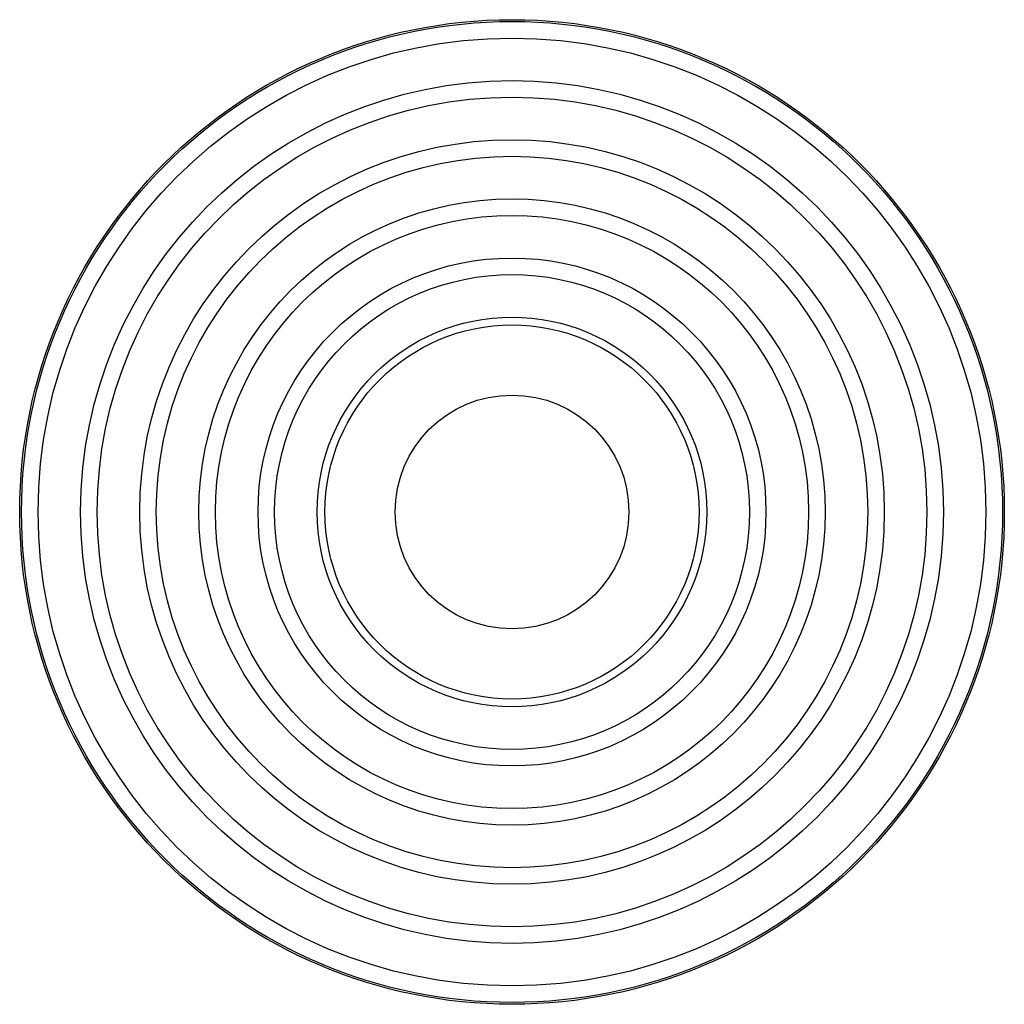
# Model space of a CAD drawing. Header units: millimetres. Extents: x -40 to 465, y -278 to 227.
import ezdxf

# ---------------------------------------------------------------- set-up
doc = ezdxf.new("R2010")
doc.units = ezdxf.units.MM

msp = doc.modelspace()

# ---------------------------------------------------------------- linework, layer by layer
at = {"color": 7, "linetype": 'Continuous', "lineweight": 25}
for radius in [252.64, 251.71, 243.21, 221.37, 212.87, 191.03, 182.53, 160.69, 152.19, 130.34, 121.84, 100, 96, 60]:
    msp.add_circle((212.79, -25.21), radius, dxfattribs=at)

doc.saveas('drawing.dxf')
